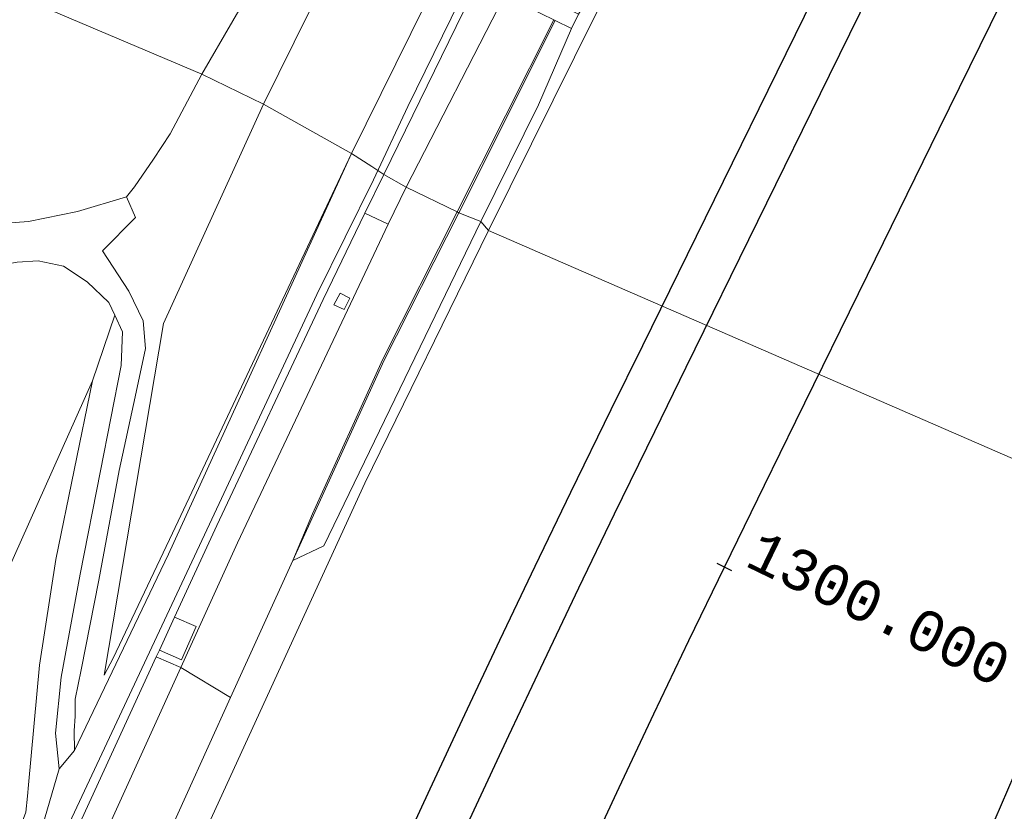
# Model space of a CAD drawing. Extents: x 176032 to 190000, y 318229 to 352878.
# Tile 87 of 184: x 177188 to 177248, y 321024 to 321073. Entities that reach past the tile are written whole.
import ezdxf

# ---------------------------------------------------------------- set-up
doc = ezdxf.new("R2010")
doc.units = 0
for name, color, linetype, lineweight in [('alm-masterstring', 1, 'Continuous', 30), ('bp-b5-bomenstruiken', 253, 'Continuous', 18), ('bp-b5-boom', 253, 'Continuous', 18), ('bp-b5-grasland', 253, 'Continuous', 18), ('dwm-hulplijn', 3, 'Continuous', 30), ('gw-bs-kruinlijn', 253, 'Continuous', 18), ('gw-bs-teenlijn', 253, 'Continuous', 18), ('og-b5-bebouwing', 6, 'Continuous', 18), ('og-b5-bekleding', 253, 'Continuous', 18), ('og-b5-grond_ingericht', 253, 'Continuous', 18), ('og-b5-water', 253, 'Continuous', 18), ('og-bs-maaiveld', 253, 'Continuous', 18), ('og-bs-terreinafscheiding', 7, 'Continuous', 18), ('SPI DWP', 8, 'Continuous', 30), ('to-xx-view', 1, 'Continuous', 25), ('vh-b5-verh_soort', 253, 'Continuous', 18), ('wh-bs-waterlijn', 253, 'Continuous', 18)]:
    doc.layers.add(name, color=color, linetype=linetype, lineweight=lineweight)
doc.layers.add('viewports', color=7, linetype='Continuous')
doc.styles.add('MSL__001', font='monotxt.shx')
doc.linetypes.add('FENCELINE1', pattern='A,6.35,-2.54,[133,ltypeshp.shx,S=2.54,R=0,X=-2.54,Y=0],-2.54,25.4', length=36.83)

# ---------------------------------------------------------------- blocks, each defined once
blk = doc.blocks.new('x-ref dtb totaal grijs')
at = {"layer": 'bp-b5-bomenstruiken'}
for points in [[(177197.706, 321032.997, 47.165), (177189.692, 321015.365, 47.143), (177186.449, 321008.116, 47.104), (177185.032, 321008.719, 47.172), (177191.395, 321023.218, 47.147), (177196.192, 321033.652, 47.17)], [(177200.753, 321031.157, 44.747), (177192.528, 321012.964, 44.743), (177184.324, 320994.323, 44.564), (177178.086, 320979.42, 44.472), (177172.661, 320964.456, 44.344), (177172.569, 320964.493, 44.358), (177168.882, 320965.994, 46.977), (177173.607, 320978.314, 46.959), (177174.603, 320980.679, 46.945), (177180.859, 320995.617, 47.038), (177185.44, 321005.859, 47.092), (177186.449, 321008.116, 47.104), (177189.692, 321015.365, 47.143), (177197.706, 321032.997, 47.165)]]:
    blk.add_polyline3d(points, close=True, dxfattribs=at)
at = {"layer": 'bp-b5-boom'}
blk.add_polyline3d([(177132.395, 321057.727, 43.874), (177142.443, 321057.903, 43.857), (177152.172, 321058.128, 43.874), (177173.606, 321057.765, 44.101), (177181.548, 321057.774, 44.075), (177185.526, 321057.562, 44.281), (177187.641, 321057.921, 44.399), (177188.937, 321058, 44.425), (177190.491, 321057.671, 44.372), (177191.949, 321056.71, 44.403), (177193.292, 321055.448, 44.434), (177193.649, 321054.665, 44.443), (177192.271, 321050.64, 44.425), (177166.085, 320991.973, 43.507), (177149.219, 320949.487, 43.236), (177137.894, 320917.5, 43.236), (177125.968, 320875.994, 43.87)], dxfattribs=at)
blk.add_polyline3d([(177121.088, 320835.058, 46.798), (177115.173, 320835.834, 44.136), (177125.968, 320875.994, 43.87), (177137.894, 320917.5, 43.236), (177149.219, 320949.487, 43.236), (177166.085, 320991.973, 43.507), (177192.271, 321050.64, 44.425), (177190.017, 321039.646, 45.906), (177189.012, 321033.157, 46.304), (177188.349, 321025.797, 46.75), (177188.285, 321025.098, 46.75), (177188.174, 321024.115, 46.75), (177187.704, 321022.844, 46.75), (177186.587, 321019.965, 46.789), (177173.823, 320990.074, 46.684), (177158.335, 320951.243, 46.71), (177144.641, 320912.291, 46.75), (177133.581, 320878.389, 46.723)], close=True, dxfattribs=at)
at = {"layer": 'bp-b5-grasland'}
for points in [[(177267.753, 321186.075, 47.189), (177236.438, 321121.784, 47.18), (177208.197, 321064.612, 47.145), (177202.776, 321067.647, 44.275), (177209.355, 321080.969, 44.162), (177215.813, 321094.576, 44.18), (177247.726, 321159.308, 44.236), (177276.726, 321217.196, 44.271)], [(177236.803, 321113.942, 47.281), (177224.9, 321089.54, 47.272), (177223.608, 321086.997, 47.264), (177217.996, 321075.235, 47.258), (177217.532, 321075.464, 47.289), (177217.089, 321074.567, 47.284), (177217.597, 321074.316, 47.228), (177211.551, 321062.538, 47.197), (177210.173, 321063.313, 47.241), (177222.158, 321087.871, 47.251), (177223.565, 321087.133, 47.263), (177224.766, 321089.497, 47.271), (177223.319, 321090.25, 47.252), (177235.331, 321114.863, 47.262)], [(177188.174, 321024.115, 46.75), (177188.285, 321025.098, 46.75), (177188.349, 321025.797, 46.75), (177189.012, 321033.157, 46.304), (177190.017, 321039.646, 45.906), (177192.271, 321050.64, 44.425), (177193.649, 321054.665, 44.443), (177194.113, 321053.645, 44.455), (177194.041, 321051.577, 44.521), (177192.77, 321045.1, 45.19), (177191.515, 321038.742, 45.906), (177190.356, 321032.422, 46.649), (177190.01, 321028.972, 46.955), (177190.226, 321026.772, 46.994), (177189.335, 321023.687, 47.121)]]:
    blk.add_polyline3d(points, dxfattribs=at)
for points in [[(177342.919, 321360.887, 44.109), (177343.074, 321358.592, 44.21), (177340.002, 321347.112, 44.459), (177332.126, 321329.604, 44.45), (177311.638, 321288.122, 44.38), (177276.726, 321217.196, 44.271), (177247.726, 321159.308, 44.236), (177215.813, 321094.576, 44.18), (177209.355, 321080.969, 44.162), (177202.776, 321067.647, 44.275), (177198.987, 321069.48, 44.411), (177202.81, 321076.055, 44.411), (177244.624, 321158.662, 44.45), (177265.191, 321200.319, 44.45), (177281.307, 321232.749, 44.45), (177294.914, 321258.473, 44.472), (177321.96, 321312.551, 44.254), (177340.005, 321350.742, 44.223), (177342.809, 321360.067, 44.132)], [(177217.597, 321074.316, 47.228), (177220.618, 321072.823, 44.9), (177214.694, 321061.01, 44.703), (177211.551, 321062.538, 47.197)], [(177220.618, 321072.823, 44.9), (177220.707, 321072.778, 44.9), (177214.784, 321060.966, 44.685), (177214.739, 321060.988, 44.685), (177214.694, 321061.01, 44.703)], [(177202.776, 321067.647, 44.275), (177196.647, 321054.154, 44.42), (177192.993, 321032.539, 47.016), (177193.544, 321033.573, 47.012), (177197.191, 321041.271, 46.98), (177208.197, 321064.612, 47.145), (177196.944, 321039.983, 47.234), (177191.176, 321027.903, 47.125), (177191.154, 321029.106, 47.069), (177191.211, 321030.01, 46.955), (177191.204, 321031.054, 46.841), (177191.587, 321032.855, 46.649), (177192.673, 321038.378, 45.906), (177193.926, 321045.113, 45.19), (177194.896, 321049.646, 44.726), (177195.533, 321052.622, 44.53), (177195.395, 321054.325, 44.534), (177194.512, 321056.142, 44.364), (177192.902, 321058.632, 44.289), (177194.925, 321060.663, 44.259), (177194.363, 321061.938, 44.272), (177194.859, 321062.562, 44.276), (177196.029, 321064.252, 44.316), (177197.051, 321065.823, 44.335), (177198.987, 321069.48, 44.411)], [(177208.197, 321064.612, 47.145), (177197.191, 321041.271, 46.98), (177193.544, 321033.573, 47.012), (177192.993, 321032.539, 47.016), (177196.647, 321054.154, 44.42), (177202.776, 321067.647, 44.275)], [(177214.694, 321061.01, 44.703), (177210.119, 321051.952, 44.788), (177205.792, 321042.455, 44.776), (177204.595, 321039.59, 44.758), (177200.753, 321031.157, 44.747), (177197.706, 321032.997, 47.165), (177201.189, 321040.661, 47.175), (177210.45, 321060.26, 47.195), (177211.551, 321062.538, 47.197)], [(177214.784, 321060.966, 44.685), (177210.208, 321051.909, 44.774), (177204.595, 321039.59, 44.758), (177205.792, 321042.455, 44.776), (177210.119, 321051.952, 44.788), (177214.694, 321061.01, 44.703), (177214.739, 321060.988, 44.685)], [(177210.45, 321060.26, 47.195), (177201.189, 321040.661, 47.175), (177197.706, 321032.997, 47.165), (177196.192, 321033.652, 47.17), (177196.386, 321034.075, 47.17), (177197.746, 321033.473, 47.17), (177198.656, 321035.517, 47.219), (177197.318, 321036.102, 47.175), (177199.908, 321041.737, 47.187), (177206.445, 321055.621, 47.178), (177209.018, 321060.929, 47.221)], [(177207.111, 321055.302, 47.204), (177207.746, 321055.009, 47.182), (177208.088, 321055.703, 47.187), (177207.498, 321056.026, 47.187)]]:
    blk.add_polyline3d(points, close=True, dxfattribs=at)
at = {"layer": 'gw-bs-kruinlijn'}
for points in [[(177208.197, 321064.612, 47.145), (177236.438, 321121.784, 47.18), (177267.753, 321186.075, 47.189), (177290.292, 321231.443, 47.149), (177319.342, 321290.654, 47.25), (177334.394, 321320.953, 47.424), (177334.74, 321323.253, 47.472), (177336.631, 321328.717, 47.263), (177340.354, 321339.557, 46.665), (177344.023, 321351.391, 45.745), (177345.039, 321355.879, 45.209), (177345.238, 321357.586, 45.017), (177345.069, 321360.055, 44.781), (177344.713, 321361.954, 44.52), (177344.141, 321363.152, 44.437), (177343.539, 321364.348, 44.385), (177343.065, 321365.171, 44.302), (177342.26, 321366.132, 44.241), (177340.935, 321367.322, 44.145)], [(177146.239, 320910.178, 46.413), (177152.6, 320928.466, 46.09), (177160.471, 320950.721, 46.872), (177166.799, 320967.076, 47.147), (177172.574, 320981.356, 47.16), (177181.604, 321002.703, 47.182), (177190.711, 321023.108, 47.147), (177199.474, 321041.816, 47.187), (177206.065, 321055.934, 47.178), (177209.541, 321062.986, 47.239), (177211.647, 321067.488, 47.302), (177243.64, 321132.758, 47.367), (177276, 321198.722, 47.311), (177303.062, 321253.986, 47.25), (177319.724, 321288.032, 47.35), (177337.587, 321324.007, 47.372), (177356.739, 321363.135, 47.319), (177358.999, 321365.737, 47.191)], [(177217.597, 321074.316, 47.228), (177211.551, 321062.538, 47.197)], [(177221.705, 321072.284, 44.38), (177219.682, 321067.605, 44.463), (177216.141, 321060.42, 44.524)], [(177196.647, 321054.154, 44.42), (177192.993, 321032.539, 47.016), (177193.544, 321033.573, 47.012), (177197.191, 321041.271, 46.98), (177208.197, 321064.612, 47.145)], [(177211.551, 321062.538, 47.197), (177210.45, 321060.26, 47.195)], [(177216.141, 321060.42, 44.524), (177206.496, 321040.491, 44.511)], [(177210.45, 321060.26, 47.195), (177201.189, 321040.661, 47.175), (177197.706, 321032.997, 47.165), (177189.692, 321015.365, 47.143), (177186.449, 321008.116, 47.104)], [(177121.088, 320835.058, 46.798), (177133.581, 320878.389, 46.723), (177144.641, 320912.291, 46.75), (177158.335, 320951.243, 46.71), (177173.823, 320990.074, 46.684), (177186.587, 321019.965, 46.789), (177187.704, 321022.844, 46.75), (177188.174, 321024.115, 46.75), (177188.285, 321025.098, 46.75), (177188.349, 321025.797, 46.75), (177189.012, 321033.157, 46.304), (177190.017, 321039.646, 45.906), (177192.271, 321050.64, 44.425)], [(177206.496, 321040.491, 44.511), (177204.595, 321039.59, 44.758)]]:
    blk.add_polyline3d(points, dxfattribs=at)
at = {"layer": 'gw-bs-teenlijn'}
for points in [[(177342.919, 321360.887, 44.109), (177343.074, 321358.592, 44.21), (177340.002, 321347.112, 44.459), (177332.126, 321329.604, 44.45), (177311.638, 321288.122, 44.38), (177276.726, 321217.196, 44.271), (177247.726, 321159.308, 44.236), (177215.813, 321094.576, 44.18), (177209.355, 321080.969, 44.162), (177202.776, 321067.647, 44.275)], [(177220.618, 321072.823, 44.9), (177214.694, 321061.01, 44.703)], [(177202.776, 321067.647, 44.275), (177196.647, 321054.154, 44.42)], [(177205.792, 321042.455, 44.776), (177210.119, 321051.952, 44.788), (177214.694, 321061.01, 44.703)], [(177115.173, 320835.834, 44.136), (177125.968, 320875.994, 43.87), (177137.894, 320917.5, 43.236), (177149.219, 320949.487, 43.236), (177166.085, 320991.973, 43.507), (177192.271, 321050.64, 44.425)], [(177205.792, 321042.455, 44.776), (177204.595, 321039.59, 44.758)]]:
    blk.add_polyline3d(points, dxfattribs=at)
at = {"layer": 'og-b5-bebouwing'}
blk.add_polyline3d([(177217.996, 321075.235, 47.258), (177221.009, 321073.743, 44.9), (177221.099, 321073.7, 44.9), (177222.149, 321073.18, 44.38), (177221.705, 321072.284, 44.38), (177220.707, 321072.778, 44.9), (177220.618, 321072.823, 44.9), (177217.597, 321074.316, 47.228), (177217.089, 321074.567, 47.284), (177217.532, 321075.464, 47.289)], close=True, dxfattribs=at)
at = {"layer": 'og-b5-bekleding'}
for points in [[(177276.971, 321183.02, 44.005), (177255.532, 321138.154, 44.005), (177240.432, 321107.354, 44.005), (177223.233, 321073.205, 44.005), (177216.606, 321059.866, 44.005), (177216.141, 321060.42, 44.524), (177219.682, 321067.605, 44.463), (177221.705, 321072.284, 44.38), (177222.149, 321073.18, 44.38), (177222.58, 321073.939, 44.45), (177229.039, 321087.067, 44.589), (177240.404, 321109.916, 44.515), (177248.845, 321127.003, 44.533), (177256.568, 321142.405, 44.52), (177267.89, 321165.879, 44.52), (177275.191, 321181.181, 44.555)], [(177192.528, 321012.964, 44.743), (177200.753, 321031.157, 44.747), (177204.595, 321039.59, 44.758), (177206.496, 321040.491, 44.511), (177216.141, 321060.42, 44.524), (177216.606, 321059.866, 44.005), (177209.004, 321044.341, 43.992), (177199.434, 321023.415, 43.997)]]:
    blk.add_polyline3d(points, dxfattribs=at)
for points in [[(177220.707, 321072.778, 44.9), (177221.705, 321072.284, 44.38), (177219.682, 321067.605, 44.463), (177216.141, 321060.42, 44.524), (177214.784, 321060.966, 44.685)], [(177216.141, 321060.42, 44.524), (177206.496, 321040.491, 44.511), (177204.595, 321039.59, 44.758), (177210.208, 321051.909, 44.774), (177214.784, 321060.966, 44.685)]]:
    blk.add_polyline3d(points, close=True, dxfattribs=at)
at = {"layer": 'og-b5-grond_ingericht'}
blk.add_polyline3d([(177265.191, 321200.319, 44.45), (177244.624, 321158.662, 44.45), (177202.81, 321076.055, 44.411), (177198.987, 321069.48, 44.411), (177183.448, 321076.078, 43.778), (177156.375, 321086.237, 44.459), (177152.975, 321101.451, 44.459), (177147.71, 321125.52, 44.531), (177145.876, 321134.161, 44.507), (177144.991, 321142.142, 44.483), (177144.904, 321148.868, 44.507), (177144.379, 321156.073, 44.507), (177143.684, 321161.957, 44.375), (177140.526, 321187.48, 44.176)], dxfattribs=at)
blk.add_polyline3d([(177198.987, 321069.48, 44.411), (177197.051, 321065.823, 44.335), (177196.029, 321064.252, 44.316), (177194.859, 321062.562, 44.276), (177194.363, 321061.938, 44.272), (177191.35, 321061.045, 44.364), (177188.346, 321060.419, 44.254), (177183.678, 321060.075, 44.132), (177173.5, 321060.325, 44.101), (177162.529, 321060.465, 44.06), (177161.585, 321062.876, 44.297), (177156.375, 321086.237, 44.459), (177183.448, 321076.078, 43.778)], close=True, dxfattribs=at)
at = {"layer": 'og-b5-water'}
for points in [[(177296.504, 321086.651, 43.9), (177281.351, 321055.496, 43.9), (177279.036, 321051.222, 43.9), (177276.839, 321052.408, 43.9), (177269.648, 321036.776, 43.9), (177216.606, 321059.866, 44.005), (177223.233, 321073.205, 44.005), (177240.432, 321107.354, 44.005), (177255.532, 321138.154, 44.005), (177276.971, 321183.02, 44.005)], [(177149.244, 320893.527, 44.01), (177157.234, 320916.481, 44.01), (177161.769, 320929.332, 44.005), (177167.826, 320945.481, 44.001), (177170.273, 320952.671, 43.975), (177174.422, 320964.639, 43.988), (177181.201, 320982.064, 43.953), (177189.287, 321000.26, 43.962), (177199.434, 321023.415, 43.997), (177209.004, 321044.341, 43.992), (177216.606, 321059.866, 44.005), (177269.648, 321036.776, 43.9), (177220.318, 320929.629, 43.9), (177215.031, 320915.606, 43.9)]]:
    blk.add_polyline3d(points, dxfattribs=at)
at = {"layer": 'og-bs-maaiveld'}
blk.add_polyline3d([(177217.597, 321074.316, 47.228), (177220.618, 321072.823, 44.9), (177220.707, 321072.778, 44.9), (177221.705, 321072.284, 44.38), (177222.149, 321073.18, 44.38), (177221.099, 321073.7, 44.9), (177221.009, 321073.743, 44.9), (177217.996, 321075.235, 47.258), (177217.532, 321075.464, 47.289), (177217.089, 321074.567, 47.284), (177217.597, 321074.316, 47.228)], dxfattribs=at)
at = {"layer": 'og-bs-terreinafscheiding'}
for points in [[(177198.987, 321069.48, 44.411), (177202.81, 321076.055, 44.411), (177244.624, 321158.662, 44.45), (177265.191, 321200.319, 44.45), (177281.307, 321232.749, 44.45), (177294.914, 321258.473, 44.472), (177321.96, 321312.551, 44.254), (177340.005, 321350.742, 44.223), (177342.809, 321360.067, 44.132), (177342.919, 321360.887, 44.109)], [(177222.158, 321087.871, 47.251), (177210.173, 321063.313, 47.241)], [(177220.707, 321072.778, 44.9), (177214.784, 321060.966, 44.685)], [(177194.363, 321061.938, 44.272), (177194.859, 321062.562, 44.276), (177196.029, 321064.252, 44.316), (177197.051, 321065.823, 44.335), (177198.987, 321069.48, 44.411)], [(177191.176, 321027.903, 47.125), (177196.944, 321039.983, 47.234), (177208.197, 321064.612, 47.145)], [(177209.018, 321060.929, 47.221), (177210.173, 321063.313, 47.241)], [(177211.551, 321062.538, 47.197), (177210.173, 321063.313, 47.241)], [(177162.529, 321060.465, 44.06), (177173.5, 321060.325, 44.101), (177183.678, 321060.075, 44.132), (177188.346, 321060.419, 44.254), (177191.35, 321061.045, 44.364), (177194.363, 321061.938, 44.272)], [(177194.363, 321061.938, 44.272), (177194.925, 321060.663, 44.259), (177192.902, 321058.632, 44.289), (177194.512, 321056.142, 44.364), (177195.395, 321054.325, 44.534), (177195.533, 321052.622, 44.53), (177194.896, 321049.646, 44.726), (177193.926, 321045.113, 45.19), (177192.673, 321038.378, 45.906), (177191.587, 321032.855, 46.649), (177191.204, 321031.054, 46.841), (177191.211, 321030.01, 46.955), (177191.154, 321029.106, 47.069), (177191.176, 321027.903, 47.125)], [(177172.661, 320964.456, 44.344), (177178.086, 320979.42, 44.472), (177184.324, 320994.323, 44.564), (177192.528, 321012.964, 44.743), (177200.753, 321031.157, 44.747), (177204.595, 321039.59, 44.758), (177210.208, 321051.909, 44.774), (177214.784, 321060.966, 44.685)], [(177185.032, 321008.719, 47.172), (177191.395, 321023.218, 47.147), (177196.192, 321033.652, 47.17), (177196.386, 321034.075, 47.17), (177197.318, 321036.102, 47.175), (177199.908, 321041.737, 47.187), (177206.445, 321055.621, 47.178), (177209.018, 321060.929, 47.221)], [(177210.45, 321060.26, 47.195), (177209.018, 321060.929, 47.221)], [(177083.578, 321054.594, 43.794), (177103.963, 321055.943, 43.774), (177111.012, 321056.503, 43.708), (177132.395, 321057.727, 43.874), (177142.443, 321057.903, 43.857), (177152.172, 321058.128, 43.874), (177173.606, 321057.765, 44.101), (177181.548, 321057.774, 44.075), (177185.526, 321057.562, 44.281), (177187.641, 321057.921, 44.399), (177188.937, 321058, 44.425), (177190.491, 321057.671, 44.372), (177191.949, 321056.71, 44.403), (177193.292, 321055.448, 44.434), (177193.649, 321054.665, 44.443)], [(177207.111, 321055.302, 47.204), (177207.498, 321056.026, 47.187), (177208.088, 321055.703, 47.187), (177207.746, 321055.009, 47.182), (177207.111, 321055.302, 47.204)], [(177193.649, 321054.665, 44.443), (177194.113, 321053.645, 44.455), (177194.041, 321051.577, 44.521), (177192.77, 321045.1, 45.19), (177191.515, 321038.742, 45.906), (177190.356, 321032.422, 46.649), (177190.01, 321028.972, 46.955), (177190.226, 321026.772, 46.994)], [(177192.271, 321050.64, 44.425), (177193.649, 321054.665, 44.443)], [(177196.386, 321034.075, 47.17), (177197.746, 321033.473, 47.17), (177198.656, 321035.517, 47.219), (177197.318, 321036.102, 47.175)], [(177196.192, 321033.652, 47.17), (177197.706, 321032.997, 47.165), (177200.753, 321031.157, 44.747)], [(177191.176, 321027.903, 47.125), (177190.226, 321026.772, 46.994)], [(177098.856, 320732.75, 46.854), (177102.913, 320751.473, 47.017), (177106.678, 320770.183, 47.066), (177111.589, 320793.192, 47.066), (177118.504, 320821.589, 47.279), (177123.016, 320839.126, 47.257), (177128.866, 320860.621, 47.023), (177135.046, 320880.24, 47.028), (177139.639, 320895.174, 46.909), (177147.965, 320919.622, 46.751), (177156.306, 320942.658, 46.805), (177161.602, 320957.174, 47.099), (177171.293, 320982.026, 47.034), (177182.225, 321007.041, 47.186), (177189.335, 321023.687, 47.121), (177190.226, 321026.772, 46.994)]]:
    blk.add_polyline3d(points, dxfattribs=at)
at = {"layer": 'vh-b5-verh_soort'}
for points in [[(177267.395, 321180.177, 47.276), (177262.892, 321171.015, 47.274), (177261.743, 321168.679, 47.274), (177249.72, 321144.216, 47.27), (177248.587, 321141.912, 47.27), (177240.79, 321126.048, 47.267), (177236.464, 321117.184, 47.263), (177235.331, 321114.863, 47.262), (177223.319, 321090.25, 47.252), (177222.158, 321087.871, 47.251), (177210.173, 321063.313, 47.241), (177209.437, 321063.801, 47.241), (177208.197, 321064.612, 47.145), (177236.438, 321121.784, 47.18), (177267.753, 321186.075, 47.189)], [(177189.335, 321023.687, 47.121), (177190.226, 321026.772, 46.994), (177191.176, 321027.903, 47.125), (177196.944, 321039.983, 47.234), (177208.197, 321064.612, 47.145), (177209.437, 321063.801, 47.241), (177210.173, 321063.313, 47.241), (177209.018, 321060.929, 47.221), (177206.445, 321055.621, 47.178), (177199.908, 321041.737, 47.187), (177197.318, 321036.102, 47.175), (177196.386, 321034.075, 47.17), (177196.192, 321033.652, 47.17), (177191.395, 321023.218, 47.147)], [(177183.678, 321060.075, 44.132), (177188.346, 321060.419, 44.254), (177191.35, 321061.045, 44.364), (177194.363, 321061.938, 44.272), (177194.925, 321060.663, 44.259), (177192.902, 321058.632, 44.289), (177194.512, 321056.142, 44.364), (177195.395, 321054.325, 44.534), (177195.533, 321052.622, 44.53), (177194.896, 321049.646, 44.726), (177193.926, 321045.113, 45.19), (177192.673, 321038.378, 45.906), (177191.587, 321032.855, 46.649), (177191.204, 321031.054, 46.841), (177191.211, 321030.01, 46.955), (177191.154, 321029.106, 47.069), (177191.176, 321027.903, 47.125), (177190.226, 321026.772, 46.994), (177190.01, 321028.972, 46.955), (177190.356, 321032.422, 46.649), (177191.515, 321038.742, 45.906), (177192.77, 321045.1, 45.19), (177194.041, 321051.577, 44.521), (177194.113, 321053.645, 44.455), (177193.649, 321054.665, 44.443), (177193.292, 321055.448, 44.434), (177191.949, 321056.71, 44.403), (177190.491, 321057.671, 44.372), (177188.937, 321058, 44.425), (177187.641, 321057.921, 44.399)]]:
    blk.add_polyline3d(points, dxfattribs=at)
for points in [[(177211.551, 321062.538, 47.197), (177210.45, 321060.26, 47.195), (177209.018, 321060.929, 47.221), (177210.173, 321063.313, 47.241)], [(177207.111, 321055.302, 47.204), (177207.498, 321056.026, 47.187), (177208.088, 321055.703, 47.187), (177207.746, 321055.009, 47.182)], [(177196.386, 321034.075, 47.17), (177197.318, 321036.102, 47.175), (177198.656, 321035.517, 47.219), (177197.746, 321033.473, 47.17)]]:
    blk.add_polyline3d(points, close=True, dxfattribs=at)
at = {"layer": 'wh-bs-waterlijn'}
for points in [[(177363.374, 321362.552, 44.005), (177340.545, 321313.679, 44.005), (177330.085, 321292.737, 44.005), (177319.872, 321271.436, 44.005), (177309.217, 321250.504, 44.001), (177301.963, 321234.817, 44.001), (177292.814, 321216.798, 44.001), (177276.971, 321183.02, 44.005), (177255.532, 321138.154, 44.005), (177240.432, 321107.354, 44.005), (177223.233, 321073.205, 44.005), (177216.606, 321059.866, 44.005)], [(177216.606, 321059.866, 44.005), (177209.004, 321044.341, 43.992), (177199.434, 321023.415, 43.997), (177189.287, 321000.26, 43.962), (177181.201, 320982.064, 43.953), (177174.422, 320964.639, 43.988), (177170.273, 320952.671, 43.975), (177167.826, 320945.481, 44.001), (177161.769, 320929.332, 44.005), (177157.234, 320916.481, 44.01), (177149.244, 320893.527, 44.01), (177142.959, 320873.329, 44.023), (177136.385, 320850.109, 44.018), (177130.237, 320829.158, 44.027), (177125.351, 320810.572, 44.023), (177121.769, 320795.208, 44.018), (177117.749, 320777.818, 44.023), (177108.854, 320732.141, 44.027), (177107.359, 320727.81, 44)]]:
    blk.add_polyline3d(points, dxfattribs=at)
blk = doc.blocks.new('x-ref as juka')
at = {"layer": 'alm-masterstring'}
blk.add_line((177231.55, 321038.956), (177230.65, 321039.392), dxfattribs=at)
at = {"layer": 'alm-masterstring', "flags": 128}
blk.add_lwpolyline([(177222.526, 321021.106), (177224.641, 321025.636), (177226.775, 321030.158), (177228.928, 321034.671), (177231.1, 321039.174), (177233.563, 321044.224), (177235.493, 321048.158), (177239.897, 321057.136), (177244.301, 321066.114), (177248.706, 321075.092), (177253.11, 321084.069), (177257.514, 321093.047), (177261.919, 321102.025), (177266.323, 321111.003), (177270.727, 321119.981), (177275.132, 321128.959), (177279.536, 321137.937), (177283.94, 321146.914), (177288.345, 321155.892), (177292.749, 321164.87), (177297.153, 321173.848)], dxfattribs=at)
at = {"layer": 'alm-masterstring', "color": 7, "style": 'MSL__001'}
blk.add_text('1300.000', height=2.5, rotation=334.13673, dxfattribs=at).set_placement((177232.273, 321039.301))
blk = doc.blocks.new('x-ref ontwerp')
at = {"layer": 'dwm-hulplijn', "flags": 128}
for points in [[(177193.916, 320910.759), (177196.146, 320917.443), (177198.416, 320924.114), (177200.726, 320930.772), (177201.045, 320931.68), (177204.664, 320937.924), (177208.23, 320944.198), (177211.744, 320950.502), (177215.205, 320956.834), (177218.613, 320963.196), (177221.967, 320969.586), (177225.268, 320976.003), (177228.516, 320982.448), (177231.709, 320988.92), (177234.848, 320995.419), (177237.932, 321001.943), (177240.961, 321008.493), (177243.936, 321015.068), (177246.856, 321021.668), (177249.72, 321028.292), (177252.529, 321034.94), (177418.059, 321375.272), (177555.565, 321655.482), (177871.46, 322326.36)], [(177193.916, 320910.759), (177196.146, 320917.443), (177198.416, 320924.114), (177200.726, 320930.772), (177201.045, 320931.68), (177204.664, 320937.924), (177208.23, 320944.198), (177211.744, 320950.502), (177215.205, 320956.834), (177218.613, 320963.196), (177221.967, 320969.586), (177225.268, 320976.003), (177228.516, 320982.448), (177231.709, 320988.92), (177234.848, 320995.419), (177237.932, 321001.943), (177240.961, 321008.493), (177243.936, 321015.068), (177246.856, 321021.668), (177249.72, 321028.292), (177252.529, 321034.94), (177418.059, 321375.272), (177555.565, 321655.482), (177871.46, 322326.36)], [(177213.614, 321019.697), (177215.724, 321024.264), (177217.852, 321028.823), (177220, 321033.373), (177222.166, 321037.914), (177224.352, 321042.447), (177226.825, 321047.519), (177228.759, 321051.461), (177233.164, 321060.439), (177237.568, 321069.417), (177241.972, 321078.395), (177246.377, 321087.373), (177250.781, 321096.351), (177255.185, 321105.328), (177259.59, 321114.306), (177263.994, 321123.284), (177268.398, 321132.262), (177272.803, 321141.24), (177277.207, 321150.218), (177281.611, 321159.195), (177286.016, 321168.173), (177290.42, 321177.151)], [(177213.614, 321019.697), (177215.724, 321024.264), (177217.852, 321028.823), (177220, 321033.373), (177222.166, 321037.914), (177224.352, 321042.447), (177226.825, 321047.519), (177228.759, 321051.461), (177233.164, 321060.439), (177237.568, 321069.417), (177241.972, 321078.395), (177246.377, 321087.373), (177250.781, 321096.351), (177255.185, 321105.328), (177259.59, 321114.306), (177263.994, 321123.284), (177268.398, 321132.262), (177272.803, 321141.24), (177277.207, 321150.218), (177281.611, 321159.195), (177286.016, 321168.173), (177290.42, 321177.151)]]:
    blk.add_lwpolyline(points, dxfattribs=at)
blk = doc.blocks.new('x-ref grenzen')
at = {"layer": 'SPI DWP', "color": 40, "linetype": 'FENCELINE1', "ltscale": 0.4, "flags": 128}
blk.add_lwpolyline([(180673, 328439, 0.084847), (180629.412, 328238.722), (180620.699, 328210.47), (180406.551, 327470.036), (180403.773, 327460.43), (180400.995, 327450.824), (180398.216, 327441.217), (180395.438, 327431.611), (180392.66, 327422.005), (180389.881, 327412.399), (180387.103, 327402.792), (180384.325, 327393.186), (180381.547, 327383.58), (180378.768, 327373.973), (180375.99, 327364.367), (180373.212, 327354.761), (180370.433, 327345.154), (180367.655, 327335.548), (180364.877, 327325.942), (180362.098, 327316.336), (180359.32, 327306.729), (180356.542, 327297.123), (180353.763, 327287.517), (180350.985, 327277.91), (180348.207, 327268.304), (180345.428, 327258.698), (180342.65, 327249.092), (180339.872, 327239.485), (180337.093, 327229.879), (180334.315, 327220.273), (180331.537, 327210.666), (180328.758, 327201.06), (180325.98, 327191.454), (180323.202, 327181.847), (180320.423, 327172.241), (180317.645, 327162.635), (180314.867, 327153.029), (180312.088, 327143.422), (180309.31, 327133.816), (180306.532, 327124.21), (180303.753, 327114.603), (180300.975, 327104.997), (180298.197, 327095.391), (180295.418, 327085.785), (180292.64, 327076.178), (180289.862, 327066.572), (180287.083, 327056.966), (180284.305, 327047.359), (180281.527, 327037.753), (180278.748, 327028.147), (180275.97, 327018.54), (180273.192, 327008.934), (180270.413, 326999.328), (180267.635, 326989.722), (180264.857, 326980.115), (180262.078, 326970.509), (180259.3, 326960.903), (180256.522, 326951.296), (180253.744, 326941.69), (180250.965, 326932.084), (180248.187, 326922.478), (180245.409, 326912.871), (180242.63, 326903.265), (180239.852, 326893.659), (180237.074, 326884.052), (180234.295, 326874.446), (180231.517, 326864.84), (180228.739, 326855.233), (180225.96, 326845.627), (180223.182, 326836.021), (180220.404, 326826.415), (180217.625, 326816.808), (180214.847, 326807.202), (180212.069, 326797.596), (180209.29, 326787.989), (180206.512, 326778.383), (180203.734, 326768.777), (180200.955, 326759.17), (180198.177, 326749.564), (180195.399, 326739.958), (180192.62, 326730.352), (180189.842, 326720.745), (180187.064, 326711.139), (180184.285, 326701.533), (180181.507, 326691.926), (180178.729, 326682.32), (180176.885, 326675.947), (180175.956, 326672.742), (180173.151, 326663.194), (180170.301, 326653.668), (180167.403, 326644.158), (180164.458, 326634.661), (180161.466, 326625.18), (180158.426, 326615.713), (180155.339, 326606.262), (180152.205, 326596.827), (180149.023, 326587.407), (180145.795, 326578.003), (180142.519, 326568.616), (180139.197, 326559.245), (180135.828, 326549.891), (180132.412, 326540.553), (180128.949, 326531.233), (180125.44, 326521.931), (180121.884, 326512.646), (180118.282, 326503.379), (180114.634, 326494.13), (180110.939, 326484.899), (180107.199, 326475.687), (180103.412, 326466.494), (180099.58, 326457.32), (180095.701, 326448.165), (180091.777, 326439.03), (180087.808, 326429.914), (180083.792, 326420.818), (180079.732, 326411.743), (180075.626, 326402.688), (180071.475, 326393.653), (180067.278, 326384.64), (180063.037, 326375.647), (180058.751, 326366.676), (180054.42, 326357.727), (180050.044, 326348.799), (180045.624, 326339.893), (180041.159, 326331.009), (180036.65, 326322.148), (180032.096, 326313.31), (180027.499, 326304.494), (180022.857, 326295.702), (180018.172, 326286.932), (180013.442, 326278.187), (180008.669, 326269.465), (180003.853, 326260.767), (179998.993, 326252.093), (179994.09, 326243.444), (179989.143, 326234.819), (179984.154, 326226.219), (179979.121, 326217.644), (179974.046, 326209.094), (179968.928, 326200.57), (179963.768, 326192.072), (179958.565, 326183.599), (179953.32, 326175.153), (179948.032, 326166.733), (179942.703, 326158.34), (179937.327, 326149.965), (179935.47, 326147.094), (179931.907, 326141.596), (179926.469, 326133.203), (179921.032, 326124.811), (179915.594, 326116.419), (179910.156, 326108.027), (179904.718, 326099.634), (179899.28, 326091.242), (179893.842, 326082.85), (179888.405, 326074.458), (179882.967, 326066.065), (179877.529, 326057.673), (179872.091, 326049.281), (179866.653, 326040.889), (179861.215, 326032.496), (179855.778, 326024.104), (179850.34, 326015.712), (179844.902, 326007.32), (179839.464, 325998.927), (179834.026, 325990.535), (179828.588, 325982.143), (179823.151, 325973.75), (179817.713, 325965.358), (179812.275, 325956.966), (179806.837, 325948.574), (179801.399, 325940.181), (179795.961, 325931.789), (179790.523, 325923.397), (179785.086, 325915.005), (179779.648, 325906.612), (179774.21, 325898.22), (179768.772, 325889.828), (179763.334, 325881.436), (179757.896, 325873.043), (179752.459, 325864.651), (179747.021, 325856.259), (179741.583, 325847.867), (179736.145, 325839.474), (179730.707, 325831.082), (179725.269, 325822.69), (179719.832, 325814.298), (179714.394, 325805.905), (179708.956, 325797.513), (179703.518, 325789.121), (179698.08, 325780.729), (179692.642, 325772.336), (179687.205, 325763.944), (179681.767, 325755.552), (179676.329, 325747.16), (179670.891, 325738.767), (179665.453, 325730.375), (179660.015, 325721.983), (179654.578, 325713.591), (179649.14, 325705.198), (179643.702, 325696.806), (179638.264, 325688.414), (179632.826, 325680.022), (179627.388, 325671.629), (179621.951, 325663.237), (179616.513, 325654.845), (179611.075, 325646.453), (179605.637, 325638.06), (179600.199, 325629.668), (179594.761, 325621.276), (179589.324, 325612.884), (179583.886, 325604.491), (179578.448, 325596.099), (179573.01, 325587.707), (179567.572, 325579.315), (179562.134, 325570.922), (179556.696, 325562.53), (179551.259, 325554.138), (179545.821, 325545.746), (179540.383, 325537.353), (179534.945, 325528.961), (179529.507, 325520.569), (179524.069, 325512.177), (179518.632, 325503.784), (179513.194, 325495.392), (179507.756, 325487), (179502.318, 325478.608), (179496.88, 325470.215), (179491.442, 325461.823), (179486.005, 325453.431), (179480.567, 325445.039), (179475.129, 325436.646), (179469.691, 325428.254), (179464.253, 325419.862), (179458.815, 325411.47), (179453.378, 325403.077), (179447.94, 325394.685), (179442.502, 325386.293), (179437.064, 325377.9), (179431.626, 325369.508), (179426.188, 325361.116), (179420.751, 325352.724), (179415.313, 325344.331), (179409.875, 325335.939), (179404.437, 325327.547), (179398.999, 325319.155), (179393.561, 325310.762), (179388.124, 325302.37), (179382.686, 325293.978), (179377.248, 325285.586), (179371.81, 325277.193), (179366.372, 325268.801), (179360.934, 325260.409), (179355.496, 325252.017), (179353.472, 325248.893), (179350.059, 325243.624), (179344.621, 325235.232), (179339.183, 325226.84), (179333.745, 325218.448), (179328.279, 325210.012), (179323.255, 325203.073), (179315.985, 325192.877), (179311.155, 325185.422), (179305.717, 325177.03), (179300.279, 325168.638), (179294.841, 325160.246), (179289.403, 325151.853), (179283.965, 325143.461), (179278.528, 325135.069), (179273.09, 325126.677), (179267.652, 325118.284), (179262.214, 325109.892), (179256.776, 325101.5), (179251.338, 325093.108), (179245.9, 325084.715), (179240.463, 325076.323), (179235.025, 325067.931), (179229.587, 325059.539), (179224.149, 325051.146), (179218.711, 325042.754), (179213.273, 325034.362), (179207.836, 325025.97), (179202.398, 325017.577), (179196.96, 325009.185), (179191.522, 325000.793), (179186.084, 324992.401), (179180.646, 324984.008), (179175.209, 324975.616), (179169.771, 324967.224), (179164.333, 324958.832), (179158.895, 324950.439), (179153.457, 324942.047), (179148.019, 324933.655), (179142.582, 324925.263), (179137.144, 324916.87), (179131.706, 324908.478), (179129.489, 324905.056), (179126.252, 324900.045), (179120.83, 324891.575), (179115.447, 324883.074), (179110.106, 324874.546), (179104.808, 324865.991), (179099.553, 324857.409), (179094.341, 324848.802), (179089.172, 324840.169), (179084.046, 324831.509), (179078.964, 324822.825), (179073.925, 324814.115), (179068.93, 324805.38), (179063.978, 324796.62), (179059.071, 324787.835), (179054.207, 324779.026), (179049.388, 324770.193), (179044.612, 324761.336), (179039.881, 324752.455), (179035.195, 324743.55), (179030.553, 324734.623), (179025.956, 324725.672), (179021.403, 324716.698), (179016.896, 324707.701), (179012.439, 324698.694), (179011.642, 324697.071), (179008.023, 324689.695), (179003.619, 324680.717), (178999.215, 324671.739), (178994.81, 324662.761), (178990.406, 324653.784), (178986.002, 324644.806), (178981.597, 324635.828), (178977.193, 324626.85), (178972.789, 324617.872), (178968.384, 324608.894), (178963.98, 324599.916), (178959.576, 324590.939), (178955.171, 324581.961), (178950.767, 324572.983), (178946.363, 324564.005), (178941.958, 324555.027), (178937.554, 324546.049), (178933.15, 324537.071), (178928.745, 324528.094), (178924.341, 324519.116), (178919.937, 324510.138), (178915.532, 324501.16), (178911.128, 324492.182), (178906.724, 324483.204), (178902.319, 324474.226), (178897.915, 324465.249), (178893.592, 324456.437), (178890.048, 324446.941), (178885.6, 324437.875), (178881.195, 324428.897), (178876.791, 324419.919), (178872.387, 324410.941), (178867.982, 324401.963), (178863.578, 324392.985), (178859.174, 324384.007), (178854.769, 324375.03), (178850.365, 324366.052), (178845.961, 324357.074), (178841.557, 324348.096), (178837.152, 324339.118), (178832.748, 324330.14), (178828.344, 324321.162), (178823.939, 324312.185), (178819.535, 324303.207), (178815.131, 324294.229), (178810.726, 324285.251), (178806.322, 324276.273), (178801.918, 324267.295), (178797.513, 324258.317), (178793.109, 324249.34), (178788.705, 324240.362), (178784.3, 324231.384), (178779.896, 324222.406), (178775.492, 324213.428), (178771.087, 324204.45), (178766.683, 324195.473), (178762.279, 324186.495), (178757.874, 324177.517), (178753.47, 324168.539), (178749.066, 324159.561), (178744.661, 324150.583), (178740.257, 324141.605), (178735.853, 324132.628), (178731.448, 324123.65), (178727.044, 324114.672), (178722.64, 324105.694), (178718.235, 324096.716), (178713.831, 324087.738), (178709.427, 324078.76), (178705.022, 324069.783), (178700.618, 324060.805), (178696.214, 324051.827), (178691.809, 324042.849), (178687.405, 324033.871), (178683.001, 324024.893), (178678.596, 324015.915), (178674.193, 324006.939), (178664.068, 323986.358), (178661.79, 323981.715), (178657.386, 323972.737), (178652.981, 323963.759), (178648.577, 323954.781), (178644.173, 323945.803), (178639.768, 323936.825), (178635.364, 323927.848), (178630.96, 323918.87), (178626.555, 323909.892), (178622.151, 323900.914), (178617.747, 323891.936), (178613.343, 323882.958), (178608.938, 323873.98), (178604.534, 323865.003), (178600.13, 323856.025), (178595.725, 323847.047), (178591.321, 323838.069), (178586.917, 323829.091), (178582.512, 323820.113), (178578.108, 323811.135), (178573.704, 323802.158), (178569.299, 323793.18), (178564.895, 323784.202), (178560.491, 323775.224), (178556.086, 323766.246), (178551.682, 323757.268), (178547.278, 323748.29), (178542.873, 323739.313), (178538.469, 323730.335), (178534.065, 323721.357), (178529.66, 323712.379), (178525.256, 323703.401), (178520.852, 323694.423), (178516.447, 323685.445), (178512.043, 323676.468), (178507.639, 323667.49), (178503.234, 323658.512), (178498.83, 323649.534), (178494.426, 323640.556), (178490.021, 323631.578), (178485.617, 323622.6), (178481.213, 323613.623), (178476.808, 323604.645), (178472.404, 323595.667), (178468, 323586.689), (178463.595, 323577.711), (178459.191, 323568.733), (178454.787, 323559.755), (178450.382, 323550.778), (178445.978, 323541.8), (178441.574, 323532.822), (178437.169, 323523.844), (178432.765, 323514.866), (178428.361, 323505.888), (178423.956, 323496.91), (178419.552, 323487.933), (178415.148, 323478.955), (178410.743, 323469.977), (178406.339, 323460.999), (178401.935, 323452.021), (178397.53, 323443.043), (178393.126, 323434.065), (178388.722, 323425.088), (178384.317, 323416.11), (178379.913, 323407.132), (178375.509, 323398.154), (178371.104, 323389.176), (178366.7, 323380.198), (178362.296, 323371.22), (178357.891, 323362.243), (178353.487, 323353.265), (178349.083, 323344.287), (178344.679, 323335.309), (178340.274, 323326.331), (178335.87, 323317.353), (178331.466, 323308.375), (178327.061, 323299.398), (178322.657, 323290.42), (178318.253, 323281.442), (178313.848, 323272.464), (178309.444, 323263.486), (178305.04, 323254.508), (178300.635, 323245.531), (178296.231, 323236.553), (178291.827, 323227.575), (178287.422, 323218.597), (178283.018, 323209.619), (178278.614, 323200.641), (178274.209, 323191.663), (178269.805, 323182.686), (178265.401, 323173.708), (178260.996, 323164.73), (178256.592, 323155.752), (178252.188, 323146.774), (178247.783, 323137.796), (178243.379, 323128.818), (178238.975, 323119.841), (178234.57, 323110.863), (178233.822, 323109.336), (178225.382, 323090.941), (178220.995, 323081.998), (178216.591, 323073.02), (178212.187, 323064.042), (178207.782, 323055.065), (178203.378, 323046.087), (178198.974, 323037.109), (178194.569, 323028.131), (178190.165, 323019.153), (178185.761, 323010.175), (178181.356, 323001.197), (178176.952, 322992.22), (178172.548, 322983.242), (178168.143, 322974.264), (178163.739, 322965.286), (178159.335, 322956.308), (178154.93, 322947.33), (178150.526, 322938.352), (178146.122, 322929.375), (178141.717, 322920.397), (178137.313, 322911.419), (178132.909, 322902.441), (178128.504, 322893.463), (178124.1, 322884.485), (178119.696, 322875.507), (178115.291, 322866.53), (178110.887, 322857.552), (178106.483, 322848.574), (178102.078, 322839.596), (178097.674, 322830.618), (178093.27, 322821.64), (178088.865, 322812.662), (178084.461, 322803.685), (178080.057, 322794.707), (178075.652, 322785.729), (178071.248, 322776.751), (178066.844, 322767.773), (178062.439, 322758.795), (178058.035, 322749.818), (178053.631, 322740.84), (178049.226, 322731.862), (178044.822, 322722.884), (178040.418, 322713.906), (178036.013, 322704.928), (178031.609, 322695.95), (178027.205, 322686.973), (178022.8, 322677.995), (178018.396, 322669.017), (178013.992, 322660.039), (178009.587, 322651.061), (178005.183, 322642.083), (178000.779, 322633.105), (177996.374, 322624.128), (177991.97, 322615.15), (177987.566, 322606.172), (177983.161, 322597.194), (177978.757, 322588.216), (177974.353, 322579.238), (177969.948, 322570.26), (177965.544, 322561.283), (177961.14, 322552.305), (177956.735, 322543.327), (177952.331, 322534.349), (177947.927, 322525.371), (177943.523, 322516.393), (177939.118, 322507.415), (177934.714, 322498.438), (177930.31, 322489.46), (177925.905, 322480.482), (177921.501, 322471.504), (177917.097, 322462.526), (177912.692, 322453.548), (177908.288, 322444.57), (177903.884, 322435.593), (177899.479, 322426.615), (177895.075, 322417.637), (177890.671, 322408.659), (177886.266, 322399.681), (177881.862, 322390.703), (177877.458, 322381.725), (177873.053, 322372.748), (177868.649, 322363.77), (177864.245, 322354.792), (177859.84, 322345.814), (177855.436, 322336.836), (177851.032, 322327.858), (177846.627, 322318.88), (177842.223, 322309.903), (177842.056, 322309.563), (177816.657, 322255.609), (177812.398, 322246.561), (177808.139, 322237.513), (177803.879, 322228.466), (177799.62, 322219.418), (177795.361, 322210.371), (177791.102, 322201.323), (177786.843, 322192.275), (177782.583, 322183.228), (177778.324, 322174.18), (177774.065, 322165.133), (177769.806, 322156.085), (177765.547, 322147.037), (177761.287, 322137.99), (177757.028, 322128.942), (177752.769, 322119.894), (177748.51, 322110.847), (177744.251, 322101.799), (177739.991, 322092.752), (177735.727, 322083.693), (177731.735, 322075.467), (177731.309, 322074.625), (177726.797, 322065.701), (177722.284, 322056.777), (177717.772, 322047.853), (177713.259, 322038.929), (177708.747, 322030.005), (177704.234, 322021.081), (177699.722, 322012.157), (177695.209, 322003.233), (177690.697, 321994.31), (177686.184, 321985.386), (177681.672, 321976.462), (177677.159, 321967.538), (177672.647, 321958.614), (177668.134, 321949.69), (177663.622, 321940.766), (177659.109, 321931.842), (177654.597, 321922.918), (177650.084, 321913.994), (177645.572, 321905.07), (177641.059, 321896.146), (177636.547, 321887.222), (177632.034, 321878.298), (177627.522, 321869.374), (177623.009, 321860.45), (177618.849, 321852.222), (177524.441, 321660.994), (177521.156, 321654.299), (177516.752, 321645.321), (177512.347, 321636.343), (177507.943, 321627.365), (177503.539, 321618.387), (177499.134, 321609.41), (177494.73, 321600.432), (177490.326, 321591.454), (177485.921, 321582.476), (177481.517, 321573.498), (177477.113, 321564.52), (177472.708, 321555.542), (177468.304, 321546.565), (177463.9, 321537.587), (177459.495, 321528.609), (177455.091, 321519.631), (177450.687, 321510.653), (177446.282, 321501.675), (177441.878, 321492.697), (177437.474, 321483.72), (177433.069, 321474.742), (177428.665, 321465.764), (177424.261, 321456.786), (177419.856, 321447.808), (177415.452, 321438.83), (177411.048, 321429.852), (177406.643, 321420.875), (177402.239, 321411.897), (177397.835, 321402.919), (177393.43, 321393.941), (177389.026, 321384.963), (177384.622, 321375.985), (177380.217, 321367.007), (177375.813, 321358.03), (177371.409, 321349.052), (177367.004, 321340.074), (177362.6, 321331.096), (177358.196, 321322.118), (177353.791, 321313.14), (177349.387, 321304.162), (177344.983, 321295.185), (177340.578, 321286.207), (177336.174, 321277.229), (177331.77, 321268.251), (177327.365, 321259.273), (177322.961, 321250.295), (177318.557, 321241.318), (177314.153, 321232.34), (177309.748, 321223.362), (177305.344, 321214.384), (177300.94, 321205.406), (177296.535, 321196.428), (177292.131, 321187.45), (177287.727, 321178.473), (177283.322, 321169.495), (177278.918, 321160.517), (177274.514, 321151.539), (177270.109, 321142.561), (177265.705, 321133.583), (177261.301, 321124.605), (177256.896, 321115.628), (177252.492, 321106.65), (177248.088, 321097.672), (177243.683, 321088.694), (177239.279, 321079.716), (177234.875, 321070.738), (177230.47, 321061.76), (177226.066, 321052.783), (177224.13, 321048.837), (177221.652, 321043.756), (177219.461, 321039.212), (177217.289, 321034.659), (177215.137, 321030.098), (177213.003, 321025.528), (177210.888, 321020.949), (177208.792, 321016.361), (177206.716, 321011.765), (177204.659, 321007.16), (177202.62, 321002.546), (177200.602, 320997.924), (177198.602, 320993.294), (177196.622, 320988.655), (177194.661, 320984.008), (177192.719, 320979.353), (177190.797, 320974.69), (177188.894, 320970.019), (177187.011, 320965.34), (177185.147, 320960.653), (177183.303, 320955.958), (177181.479, 320951.256), (177179.674, 320946.546), (177177.888, 320941.829), (177176.123, 320937.105), (177174.377, 320932.373), (177172.65, 320927.634), (177170.944, 320922.887), (177169.257, 320918.134), (177167.59, 320913.374), (177165.943, 320908.606), (177164.316, 320903.832), (177162.709, 320899.052), (177161.121, 320894.264), (177159.554, 320889.47), (177158.007, 320884.669), (177156.479, 320879.863), (177154.972, 320875.049), (177153.485, 320870.23), (177152.018, 320865.404), (177150.571, 320860.572), (177149.144, 320855.735), (177147.737, 320850.891), (177146.351, 320846.042), (177144.984, 320841.187), (177143.638, 320836.326), (177142.313, 320831.459), (177141.007, 320826.587), (177139.722, 320821.71), (177138.457, 320816.828), (177137.212, 320811.94), (177135.988, 320807.047), (177134.785, 320802.149), (177133.601, 320797.246), (177132.438, 320792.338), (177131.296, 320787.425), (177130.174, 320782.508), (177129.073, 320777.586), (177122.584, 320748.012), (177154.481, 320741.806), (177159.368, 320767.128), (177160.741, 320774.021), (177162.155, 320780.906), (177163.61, 320787.783), (177165.106, 320794.651), (177166.644, 320801.509), (177168.222, 320808.359), (177169.841, 320815.198), (177171.501, 320822.029), (177173.201, 320828.849), (177174.943, 320835.658), (177176.725, 320842.457), (177178.547, 320849.246), (177180.41, 320856.023), (177182.314, 320862.789), (177184.258, 320869.544), (177186.242, 320876.287), (177188.266, 320883.018), (177190.331, 320889.737), (177192.435, 320896.443), (177194.58, 320903.137), (177196.765, 320909.818), (177198.989, 320916.485), (177201.253, 320923.139), (177203.559, 320929.784), (177203.782, 320930.421), (177207.265, 320936.431), (177210.844, 320942.726), (177214.371, 320949.052), (177217.844, 320955.407), (177221.263, 320961.79), (177224.63, 320968.202), (177227.942, 320974.642), (177231.2, 320981.11), (177234.405, 320987.604), (177237.554, 320994.125), (177240.649, 321000.672), (177243.69, 321007.245), (177246.675, 321013.843), (177249.604, 321020.466), (177252.479, 321027.113), (177255.261, 321033.699), (177420.755, 321373.955), (177558.269, 321654.182), (177874.164, 322325.061), (177875.187, 322327.147), (177879.592, 322336.124), (177883.996, 322345.102), (177888.4, 322354.08), (177892.805, 322363.058), (177897.209, 322372.036), (177901.613, 322381.014), (177906.018, 322389.992), (177910.422, 322398.969), (177914.826, 322407.947), (177919.231, 322416.925), (177923.635, 322425.903), (177928.039, 322434.881), (177932.443, 322443.859), (177936.848, 322452.837), (177941.252, 322461.814), (177945.656, 322470.792), (177950.061, 322479.77), (177954.465, 322488.748), (177958.869, 322497.726), (177963.274, 322506.704), (177967.678, 322515.682), (177972.082, 322524.659), (177976.487, 322533.637), (177980.891, 322542.615), (177985.295, 322551.593), (177989.7, 322560.571), (177994.104, 322569.549), (177998.508, 322578.527), (178002.913, 322587.504), (178007.317, 322596.482), (178011.721, 322605.46), (178016.126, 322614.438), (178020.53, 322623.416), (178024.934, 322632.394), (178029.339, 322641.372), (178033.743, 322650.349), (178038.147, 322659.327), (178042.552, 322668.305), (178046.956, 322677.283), (178051.36, 322686.261), (178055.765, 322695.239), (178060.169, 322704.217), (178064.573, 322713.194), (178068.978, 322722.172), (178073.382, 322731.15), (178077.786, 322740.128), (178082.191, 322749.106), (178086.595, 322758.084), (178090.999, 322767.062), (178095.404, 322776.039), (178099.808, 322785.017), (178104.212, 322793.995), (178108.617, 322802.973), (178113.021, 322811.951), (178117.425, 322820.929), (178121.83, 322829.907), (178126.234, 322838.884), (178130.638, 322847.862), (178135.043, 322856.84), (178139.447, 322865.818), (178143.851, 322874.796), (178148.256, 322883.774), (178152.66, 322892.752), (178157.064, 322901.729), (178161.469, 322910.707), (178165.873, 322919.685), (178170.277, 322928.663), (178174.682, 322937.641), (178179.086, 322946.619), (178183.49, 322955.597), (178187.895, 322964.574), (178192.299, 322973.552), (178196.703, 322982.53), (178201.107, 322991.508), (178205.512, 323000.486), (178209.916, 323009.464), (178214.32, 323018.442), (178218.725, 323027.419), (178223.129, 323036.397), (178227.533, 323045.375), (178231.938, 323054.353), (178236.342, 323063.331), (178240.746, 323072.309), (178245.151, 323081.287), (178249.555, 323090.264), (178253.959, 323099.242), (178258.364, 323108.22), (178262.768, 323117.198), (178267.172, 323126.176), (178271.577, 323135.154), (178275.981, 323144.131), (178280.385, 323153.109), (178284.79, 323162.087), (178289.194, 323171.065), (178293.598, 323180.043), (178298.003, 323189.021), (178302.407, 323197.999), (178306.811, 323206.976), (178311.216, 323215.954), (178315.62, 323224.932), (178320.024, 323233.91), (178324.429, 323242.888), (178328.833, 323251.866), (178333.237, 323260.844), (178337.642, 323269.821), (178342.046, 323278.799), (178346.45, 323287.777), (178350.855, 323296.755), (178355.259, 323305.733), (178359.663, 323314.711), (178364.068, 323323.689), (178368.472, 323332.666), (178372.876, 323341.644), (178377.281, 323350.622), (178381.685, 323359.6), (178386.089, 323368.578), (178390.494, 323377.556), (178394.898, 323386.534), (178399.302, 323395.511), (178403.707, 323404.489), (178408.111, 323413.467), (178412.515, 323422.445), (178416.92, 323431.423), (178421.324, 323440.401), (178425.728, 323449.379), (178430.133, 323458.356), (178434.537, 323467.334), (178438.941, 323476.312), (178443.346, 323485.29), (178447.75, 323494.268), (178452.154, 323503.246), (178456.559, 323512.224), (178460.963, 323521.201), (178465.367, 323530.179), (178469.771, 323539.157), (178474.176, 323548.135), (178478.58, 323557.113), (178482.984, 323566.091), (178487.389, 323575.069), (178491.793, 323584.046), (178496.197, 323593.024), (178500.602, 323602.002), (178505.006, 323610.98), (178509.41, 323619.958), (178513.815, 323628.936), (178518.219, 323637.914), (178522.623, 323646.891), (178527.028, 323655.869), (178531.432, 323664.847), (178535.836, 323673.825), (178540.241, 323682.803), (178544.645, 323691.781), (178549.049, 323700.759), (178553.454, 323709.736), (178557.858, 323718.714), (178562.262, 323727.692), (178566.667, 323736.67), (178571.071, 323745.648), (178575.475, 323754.626), (178579.88, 323763.604), (178584.284, 323772.581), (178588.688, 323781.559), (178593.093, 323790.537), (178597.497, 323799.515), (178601.901, 323808.493), (178606.306, 323817.471), (178610.71, 323826.449), (178615.114, 323835.426), (178619.519, 323844.404), (178623.923, 323853.382), (178628.327, 323862.36), (178632.732, 323871.338), (178637.136, 323880.316), (178641.54, 323889.294), (178645.945, 323898.271), (178650.349, 323907.249), (178654.753, 323916.227), (178659.158, 323925.205), (178663.562, 323934.183), (178667.966, 323943.161), (178672.371, 323952.139), (178676.775, 323961.116), (178681.179, 323970.094), (178685.584, 323979.072), (178689.988, 323988.05), (178694.392, 323997.028), (178698.797, 324006.006), (178703.201, 324014.984), (178707.605, 324023.961), (178712.01, 324032.939), (178716.414, 324041.917), (178720.818, 324050.895), (178725.223, 324059.873), (178729.627, 324068.851), (178733.969, 324077.701), (178738.765, 324086.4), (179033.186, 324686.496), (179038.493, 324697.231), (179043.862, 324707.93), (179049.295, 324718.596), (179054.793, 324729.23), (179060.354, 324739.83), (179065.979, 324750.396), (179071.667, 324760.929), (179077.419, 324771.427), (179083.234, 324781.89), (179089.112, 324792.318), (179095.052, 324802.71), (179101.055, 324813.067), (179107.121, 324823.387), (179113.248, 324833.67), (179119.437, 324843.916), (179125.687, 324854.125), (179131.999, 324864.296), (179138.372, 324874.429), (179144.807, 324884.525), (179149.637, 324892.016), (179224.242, 325007.154), (179257.218, 325056.208), (179955.613, 326134.045), (179955.689, 326134.162), (179955.773, 326134.293), (179960.422, 326141.635), (179965.034, 326148.989), (179969.616, 326156.362), (179974.168, 326163.754), (179978.688, 326171.165), (179983.177, 326178.595), (179987.635, 326186.043), (179992.063, 326193.51), (179996.458, 326200.996), (180000.823, 326208.5), (180005.156, 326216.022), (180009.458, 326223.562), (180013.728, 326231.12), (180017.966, 326238.696), (180022.173, 326246.289), (180026.344, 326253.891), (180029.743, 326260.055), (180033.125, 326266.238), (180036.485, 326272.433), (180039.824, 326278.639), (180043.14, 326284.857), (180046.435, 326291.087), (180049.708, 326297.328), (180052.959, 326303.581), (180056.189, 326309.845), (180059.396, 326316.12), (180062.581, 326322.407), (180065.744, 326328.705), (180068.885, 326335.013), (180072.004, 326341.333), (180075.101, 326347.663), (180078.176, 326354.005), (180081.228, 326360.357), (180084.258, 326366.72), (180087.266, 326373.093), (180090.252, 326379.477), (180093.215, 326385.871), (180096.156, 326392.276), (180099.074, 326398.69), (180101.97, 326405.115), (180104.843, 326411.551), (180107.693, 326417.996), (180110.521, 326424.451), (180113.327, 326430.916), (180116.11, 326437.391), (180118.87, 326443.875), (180121.607, 326450.369), (180124.321, 326456.873), (180127.013, 326463.386), (180129.682, 326469.908), (180132.328, 326476.44), (180134.951, 326482.981), (180137.551, 326489.532), (180140.129, 326496.091), (180142.683, 326502.659), (180145.214, 326509.236), (180147.722, 326515.822), (180150.207, 326522.417), (180152.669, 326529.02), (180155.108, 326535.632), (180157.524, 326542.253), (180159.916, 326548.882), (180162.285, 326555.519), (180164.631, 326562.165), (180166.954, 326568.818), (180169.253, 326575.48), (180171.529, 326582.15), (180173.781, 326588.828), (180176.01, 326595.513), (180178.216, 326602.207), (180180.398, 326608.908), (180182.557, 326615.616), (180184.692, 326622.333), (180186.804, 326629.056), (180188.892, 326635.787), (180190.956, 326642.525), (180192.997, 326649.271), (180195.014, 326656.023), (180197.008, 326662.783), (180198.977, 326669.547), (180644.145, 328208.752), (180667.179, 328283.441), (180724, 328380)], format="xyb", dxfattribs=at)

msp = doc.modelspace()

# ---------------------------------------------------------------- block references
at = {"layer": 'to-xx-view'}
for name in ['x-ref grenzen', 'x-ref ontwerp']:
    msp.add_blockref(name, (0, 0), dxfattribs=at)
at = {"layer": 'viewports'}
for name in ['x-ref dtb totaal grijs', 'x-ref as juka']:
    msp.add_blockref(name, (0, 0), dxfattribs=at)

doc.saveas('drawing.dxf')
